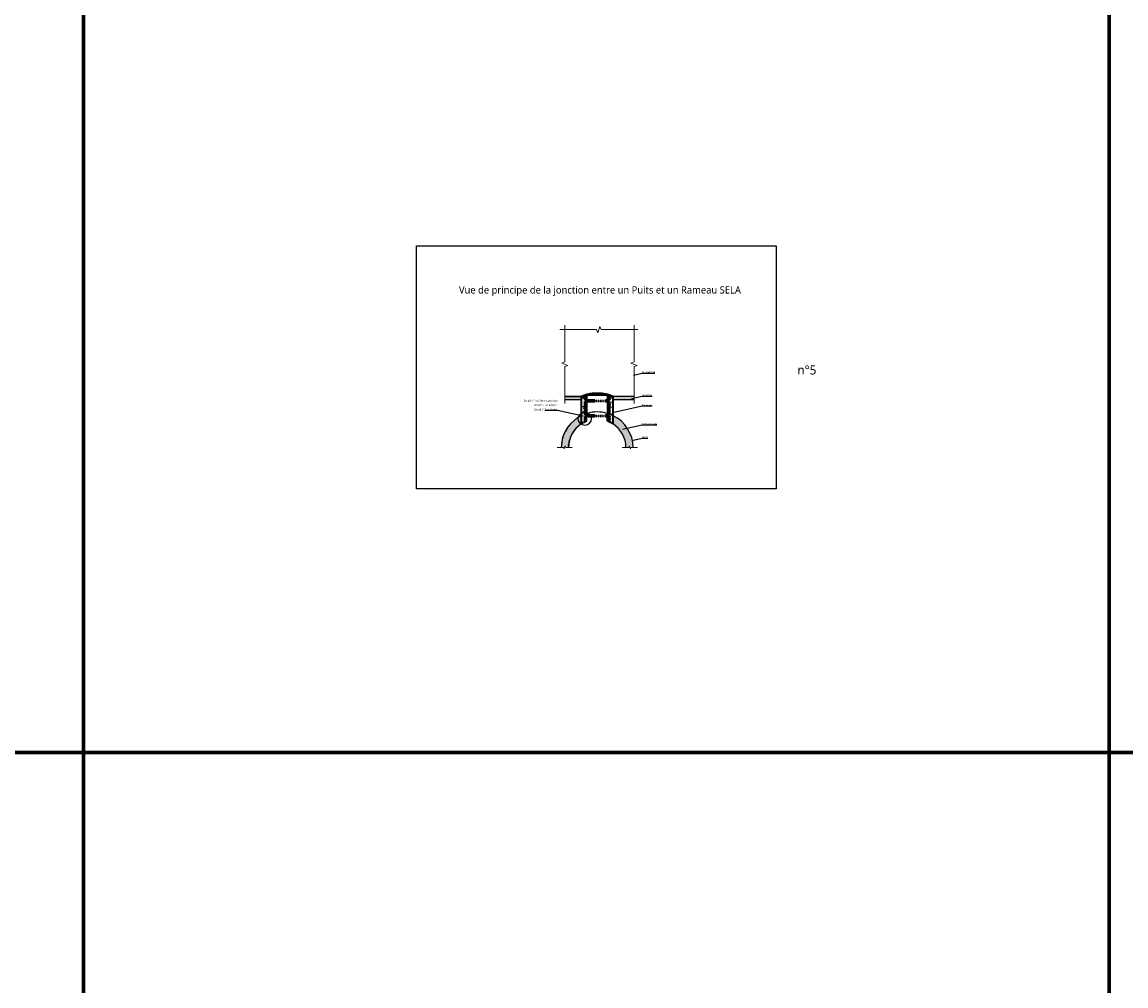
# Model space of a CAD drawing. Header units: millimetres. Extents: x -3314 to 21255525, y -15000 to 1735000.
# Tile 29 of 108: x 11544 to 12770, y 10123 to 11193. Entities that reach past the tile are written whole.
import ezdxf

# ---------------------------------------------------------------- set-up
doc = ezdxf.new("R2010")
doc.units = ezdxf.units.MM
for name, pattern in [('Caché 1_16_', [0.0023812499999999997, 0.0015875, -0.00079375]), ('CONTINU', [0]), ('EG tiret point', [0.005, 0.003, -0.001, 0, -0.001])]:
    doc.linetypes.add(name, pattern=pattern)
doc.layers.add('Dessin_AXE', color=8, linetype='Continuous', lineweight=5)
doc.layers.add('Dessin_HACHURES', color=253, linetype='Continuous', lineweight=9)
doc.layers.add('Dessin_TEXTES', color=7, linetype='CONTINU')
doc.layers.add('L1', color=7, linetype='Continuous')
doc.layers.add('GEN-_-FMULT', color=210, linetype='Continuous', plot=False)
doc.styles.add('Arial', font='segoeui.ttf')
doc.styles.add('txt-moyen', font='segoeui.ttf')
doc.dimstyles.new('1000F2', dxfattribs={"dimscale": 10, "dimtxt": 0.25, "dimasz": 0.3, "dimexe": 0.2, "dimexo": 0, "dimgap": 0.1, "dimtad": 1, "dimzin": 0, "dimdsep": 46, "dimtxsty": 'txt-moyen', "dimcen": 0.1, "dimclrd": 256, "dimclre": 256, "dimclrt": 256, "dimazin": 0, "dimtfac": 1, "dimtmove": 2, "dimatfit": 3, "dimfxl": 1, "dimtolj": 1, "dimtzin": 0, "dimlwd": -1, "dimlwe": -1, "dimarcsym": 0})

msp = doc.modelspace()

# ---------------------------------------------------------------- hatches: boundary and pattern name
at = {"layer": 'Dessin_HACHURES'}
h = msp.add_hatch(color=256, dxfattribs=at)
h.dxf.hatch_style = 1
h.paths.add_polyline_path([(12146.60426955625, 10777.35468795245), (12146.60426955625, 10774.15044430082), (12164.80615722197, 10774.15044430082), (12164.80615722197, 10777.35468795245)])
h.paths.add_polyline_path([(12200.35109374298, 10777.35468795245), (12200.35109374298, 10774.15044430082), (12223.54234523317, 10774.15044430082), (12223.54234523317, 10777.35468795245)])
at = {"layer": 'Dessin_HACHURES', "linetype": 'CONTINU'}
h = msp.add_hatch(dxfattribs=at)
h.set_pattern_fill('AR-CONC', color=256, scale=1.5)
h.set_pattern_definition([(50, (13495.65796439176, 13940.47590012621), (10.7589027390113, -0.9412820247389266), [1.125, -12.375]), (355, (13495.65796439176, 13940.47590012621), (-2.081270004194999, 11.28288200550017), [0.9, -9.899999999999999]), (100.45144446, (13496.55453960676, 13940.3974599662), (8.67763270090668, 10.34159986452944), [0.9561028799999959, -10.51713167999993]), (46.18420000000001, (13495.65796439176, 13943.47590012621), (16.00861996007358, -2.482789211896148), [1.687499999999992, -18.56249999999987]), (96.63563549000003, (13496.99201556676, 13943.26900052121), (14.01992918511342, 14.61177901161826), [1.43415513, -15.7757064]), (351.18416399, (13495.65796439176, 13943.47590012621), (14.01992917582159, 14.61177900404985), [1.35, -14.850000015]), (21, (13497.15796439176, 13942.72590012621), (8.953605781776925, -6.039283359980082), [1.125, -12.375]), (326, (13497.15796439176, 13942.72590012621), (3.649729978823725, 10.87725067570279), [0.9, -9.899999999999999]), (71.45144474, (13497.90409820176, 13942.2226265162), (12.60333565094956, 4.837967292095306), [0.9561028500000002, -10.51713168]), (37.5, (13495.65796439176, 13940.47590012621), (0.18239782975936, 4.993407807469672), [0, -9.78, 0, -10.05, 0, -9.9375]), (7.499999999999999, (13495.65796439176, 13940.47590012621), (3.946043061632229, 5.916175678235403), [0, -5.729999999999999, 0, -9.555, 0, -3.787499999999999]), (327.5, (13492.31296439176, 13940.47590012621), (8.007336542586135, -0.3383230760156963), [0, -3.75, 0, -11.7, 0, -15.525]), (317.5, (13490.81296439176, 13940.47590012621), (8.747792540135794, 1.501574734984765), [0, -4.875, 0, -7.769999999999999, 0, -11.025])])
h.paths.add_polyline_path([(12168.81190974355, 10772.00683861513), (12179.97862548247, 10772.00683861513), (12179.97862548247, 10773.60683861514), (12168.81190974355, 10773.60683861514), (12168.81190974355, 10777.35468795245), (12164.80615722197, 10777.35468795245), (12164.80615722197, 10747.01996994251, -0.0360421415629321), (12168.81190974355, 10749.29640658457), (12168.81190974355, 10755.32665707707), (12170.97862548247, 10755.32665707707), (12172.57862548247, 10755.32665707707), (12179.97862548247, 10755.32665707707), (12179.97862548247, 10756.92665707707), (12168.81190974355, 10756.92665707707)])
h.paths.add_polyline_path([(12196.34534122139, 10756.92665707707), (12191.73862548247, 10756.92665707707), (12191.73862548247, 10755.32665707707), (12196.34534122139, 10755.32665707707), (12196.34534122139, 10749.29640658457, -0.0025041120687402), (12196.63399358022, 10749.157066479, -0.0335350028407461), (12200.35109374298, 10747.01996994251), (12200.35109374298, 10777.35468795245), (12196.34534122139, 10777.35468795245), (12196.34534122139, 10773.60683861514), (12191.73862548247, 10773.60683861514), (12191.73862548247, 10772.00683861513), (12196.34534122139, 10772.00683861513)])
h = msp.add_hatch(dxfattribs=at)
h.set_pattern_fill('AR-CONC', color=256, scale=0.5)
h.set_pattern_definition([(50, (13485.51647982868, 14219.58289998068), (3.586300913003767, -0.3137606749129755), [0.375, -4.125]), (355, (13485.51647982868, 14219.58289998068), (-0.6937566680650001, 3.760960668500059), [0.3, -3.299999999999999]), (100.45144446, (13485.81533823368, 14219.55675326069), (2.892544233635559, 3.447199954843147), [0.3187009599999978, -3.505710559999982]), (46.18420000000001, (13485.51647982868, 14220.58289998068), (5.336206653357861, -0.8275964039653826), [0.5624999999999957, -6.187499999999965]), (96.63563549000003, (13485.96116355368, 14220.51393344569), (4.673309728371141, 4.870593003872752), [0.47805171, -5.258568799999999]), (351.18416399, (13485.51647982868, 14220.58289998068), (4.673309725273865, 4.87059300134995), [0.45, -4.950000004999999]), (21, (13486.01647982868, 14220.33289998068), (2.984535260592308, -2.013094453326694), [0.375, -4.125]), (326, (13486.01647982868, 14220.33289998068), (1.216576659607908, 3.625750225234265), [0.3, -3.299999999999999]), (71.45144474, (13486.26519109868, 14220.16514211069), (4.201111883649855, 1.612655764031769), [0.31870095, -3.505710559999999]), (37.5, (13485.51647982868, 14219.58289998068), (0.0607992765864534, 1.664469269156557), [0, -3.259999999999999, 0, -3.35, 0, -3.3125]), (7.499999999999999, (13485.51647982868, 14219.58289998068), (1.315347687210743, 1.972058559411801), [0, -1.909999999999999, 0, -3.185, 0, -1.262499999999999]), (327.5, (13484.40147982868, 14219.58289998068), (2.669112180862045, -0.1127743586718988), [0, -1.25, 0, -3.9, 0, -5.174999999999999]), (317.5, (13483.90147982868, 14219.58289998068), (2.915930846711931, 0.5005249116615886), [0, -1.625, 0, -2.589999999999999, 0, -3.674999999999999])])
edge = h.paths.add_edge_path()
edge.add_line((12222.57466304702, 10720.97209072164), (12220.05429511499, 10720.97209072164))
edge.add_line((12220.05429511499, 10720.97209072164), (12219.42929511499, 10719.25491733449))
edge.add_line((12219.42929511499, 10719.25491733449), (12218.17929511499, 10722.6892641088))
edge.add_line((12218.17929511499, 10722.68926410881), (12217.55429511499, 10720.97209072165))
edge.add_line((12217.55429511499, 10720.97209072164), (12214.57582005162, 10720.83280297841))
edge.add_arc((12182.57862548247, 10720.40908172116), 32.00000000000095, 0.7586921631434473, 56.55709538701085)
edge.add_line((12200.21400922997, 10747.11101498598), (12200.35109374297, 10756.24397214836))
edge.add_arc((12182.57862548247, 10720.40908172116), 40.00000000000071, 0.8064776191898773, 63.62068964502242, ccw=False)
edge = h.paths.add_edge_path()
edge.add_line((12142.58258791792, 10720.97209072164), (12145.10295584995, 10720.97209072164))
edge.add_line((12145.10295584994, 10720.97209072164), (12145.72795584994, 10719.25491733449))
edge.add_line((12145.72795584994, 10719.25491733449), (12146.97795584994, 10722.6892641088))
edge.add_line((12146.97795584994, 10722.68926410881), (12147.60295584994, 10720.97209072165))
edge.add_line((12147.60295584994, 10720.97209072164), (12150.58143091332, 10720.83280297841))
edge.add_arc((12182.57862548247, 10720.40908172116), 32.00000000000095, 123.4429046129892, 179.2413078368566, ccw=False)
edge.add_line((12164.94324173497, 10747.11101498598), (12164.80615722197, 10756.24397214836))
edge.add_arc((12182.57862548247, 10720.40908172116), 40.00000000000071, 116.3793103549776, 179.1935223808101)

# ---------------------------------------------------------------- linework, layer by layer
at = {"layer": 'Defpoints', "lineweight": 70}
for p, q in [((11611.80836877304, 12488.94345620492), (11611.80836877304, 4548.083707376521)), ((12751.43557765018, 12488.94345620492), (12751.43557765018, 4548.083707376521)), ((8721.250407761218, 10382.08573424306), (14273.13299637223, 10382.08573424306))]:
    msp.add_line(p, q, dxfattribs=at)
at = {"layer": 'Defpoints', "linetype": 'Continuous'}
msp.add_lwpolyline([(11981.62319888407, 10944.9384325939), (12381.62074753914, 10944.9384325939), (12381.62074753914, 10674.93842612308), (11981.62319888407, 10674.93842612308)], close=True, dxfattribs=at)
at = {"layer": 'Dessin_AXE', "color": 0, "linetype": 'CONTINU', "flags": 128}
for points in [[(12140.96358506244, 10851.79195379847), (12181.9326229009, 10851.79195379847), (12183.1826229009, 10848.35760702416), (12185.6826229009, 10855.22630057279), (12186.9326229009, 10851.79195379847), (12227.90166073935, 10851.79195379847)], [(12146.60426955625, 10769.88548502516), (12146.60426955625, 10810.85452286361), (12150.03861633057, 10812.10452286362), (12143.16992278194, 10814.60452286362), (12146.60426955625, 10815.85452286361), (12146.60426955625, 10856.82356070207)]]:
    msp.add_lwpolyline(points, dxfattribs=at)
at = {"layer": 'Dessin_AXE', "linetype": 'CONTINU', "flags": 128}
for points in [[(12154.65335060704, 10720.97209072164), (12147.60295584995, 10720.97209072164), (12146.97795584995, 10722.68926410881), (12145.72795584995, 10719.25491733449), (12145.10295584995, 10720.97209072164), (12137.97329406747, 10720.97209072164)], [(12210.5039003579, 10720.97209072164), (12217.55429511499, 10720.97209072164), (12218.17929511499, 10722.68926410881), (12219.42929511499, 10719.25491733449), (12220.05429511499, 10720.97209072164), (12227.18395689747, 10720.97209072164)]]:
    msp.add_lwpolyline(points, dxfattribs=at)
at = {"layer": 'Dessin_TEXTES', "linetype": 'CONTINU', "extrusion": (0, 0, -1)}
msp.add_ellipse((12168.81190974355, 10752.64692825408), major_axis=(7.600000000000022, 0), ratio=0.9034247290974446, dxfattribs=at)
at = {"layer": 'L1'}
for p, q in [((12175.2805076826, 10781.15483099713), (12176.40723943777, 10781.32780780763)), ((12176.40723943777, 10781.32780780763), (12177.55474602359, 10781.47540734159)), ((12177.55474602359, 10781.47540734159), (12178.71961833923, 10781.5950734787)), ((12178.71961833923, 10781.5950734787), (12179.89813463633, 10781.68465357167)), ((12179.89813463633, 10781.68465357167), (12181.0862961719, 10781.74248512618)), ((12181.0862961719, 10781.74248512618), (12182.27989044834, 10781.76747019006)), ((12182.27989044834, 10781.76747019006), (12183.47457768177, 10781.75912819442)), ((12183.47457768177, 10781.75912819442), (12184.66599187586, 10781.71762003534)), ((12184.66599187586, 10781.71762003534), (12185.84984497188, 10781.64373994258)), ((12185.84984497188, 10781.64373994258), (12187.02202191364, 10781.53887631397)), ((12187.02202191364, 10781.53887631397), (12188.24963287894, 10781.39536440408)), ((12188.24963287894, 10781.39536440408), (12188.87787244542, 10781.30956314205)), ((12188.87787244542, 10781.30956314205), (12189.97424318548, 10781.13858051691)), ((12164.80615722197, 10777.35468795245), (12146.60426955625, 10777.35468795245)), ((12146.60426955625, 10777.35468795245), (12164.80615722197, 10777.35468795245)), ((12146.60426955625, 10774.15044430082), (12164.80615722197, 10774.15044430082)), ((12164.80615722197, 10777.35468795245), (12164.90060281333, 10777.44081755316)), ((12164.80615722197, 10774.15044430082), (12164.80615722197, 10777.35468795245)), ((12164.90060281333, 10777.44081755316), (12165.12674967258, 10777.61359458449)), ((12165.12674967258, 10777.61359458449), (12165.53115918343, 10777.89418341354)), ((12165.53115918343, 10777.89418341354), (12166.07872182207, 10778.25249431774)), ((12166.07872182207, 10778.25249431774), (12166.52238288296, 10778.52494158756)), ((12166.52238288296, 10778.52494158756), (12166.90869144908, 10778.73669828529)), ((12166.90869144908, 10778.73669828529), (12167.43513732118, 10778.99515366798)), ((12172.68258877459, 10778.94987150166), (12167.34039838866, 10778.94987150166)), ((12172.68258877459, 10778.94987150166), (12167.34039838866, 10778.94987150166)), ((12167.43513732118, 10778.99515366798), (12168.05338466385, 10779.26742741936)), ((12168.05338466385, 10779.26742741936), (12168.73052254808, 10779.53565067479)), ((12168.73052254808, 10779.53565067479), (12169.45771829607, 10779.79438347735)), ((12169.45771829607, 10779.79438347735), (12170.23997011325, 10780.04262755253)), ((12170.23997011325, 10780.04262755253), (12171.09505272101, 10780.28105432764)), ((12171.09505272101, 10780.28105432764), (12172.05435405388, 10780.51340831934)), ((12193.74812047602, 10778.61244266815), (12171.40913015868, 10778.61244266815)), ((12172.05435405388, 10780.51340831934), (12173.30504894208, 10780.78622777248)), ((12173.30504894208, 10780.78622777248), (12174.18872419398, 10780.96137612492)), ((12174.18872419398, 10780.96137612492), (12175.2805076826, 10781.15483099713)), ((12189.97424318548, 10781.13858051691), (12191.04768549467, 10780.9464512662)), ((12191.04768549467, 10780.9464512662), (12192.14043121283, 10780.72637362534)), ((12192.14043121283, 10780.72637362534), (12193.27563946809, 10780.47277149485)), ((12197.81685265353, 10778.94987150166), (12192.47466219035, 10778.94987150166)), ((12197.81685265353, 10778.94987150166), (12192.47466219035, 10778.94987150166)), ((12193.27563946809, 10780.47277149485), (12194.07605245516, 10780.27745250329)), ((12194.07605245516, 10780.27745250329), (12194.95622214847, 10780.0309724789)), ((12194.95622214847, 10780.0309724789), (12195.79786494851, 10779.76056559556)), ((12195.79786494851, 10779.76056559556), (12196.48881006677, 10779.51211038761)), ((12196.48881006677, 10779.51211038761), (12197.16531723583, 10779.24138565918)), ((12197.16531723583, 10779.24138565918), (12197.76938992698, 10778.97255719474)), ((12197.76938992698, 10778.97255719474), (12198.27133328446, 10778.72451923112)), ((12198.27133328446, 10778.72451923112), (12198.72343922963, 10778.47352756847)), ((12198.72343922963, 10778.47352756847), (12199.07852914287, 10778.25249431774)), ((12199.07852914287, 10778.25249431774), (12199.70713561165, 10777.83963841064)), ((12199.70713561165, 10777.83963841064), (12200.13437776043, 10777.53705151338)), ((12200.13437776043, 10777.53705151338), (12200.33147698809, 10777.37422361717)), ((12200.33147698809, 10777.37422361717), (12200.35109374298, 10777.35468795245)), ((12223.54234523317, 10777.35468795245), (12200.35109374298, 10777.35468795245)), ((12200.35109374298, 10777.35468795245), (12200.35109374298, 10774.15044430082)), ((12200.35109374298, 10774.15044430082), (12223.54234523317, 10774.15044430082)), ((12164.80615722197, 10747.01996994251), (12164.80615722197, 10756.24397214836)), ((12172.57862548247, 10755.32665707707), (12170.97862548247, 10755.32665707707)), ((12193.74936952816, 10750.39598682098), (12193.74936952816, 10755.25003356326)), ((12200.35109374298, 10756.24397214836), (12200.35109374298, 10747.01996994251))]:
    msp.add_line(p, q, dxfattribs=at)
at = {"layer": 'L1', "lineweight": 35}
for p, q in [((12168.81190974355, 10777.35468795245), (12164.80615722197, 10777.35468795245)), ((12164.80615722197, 10777.35468795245), (12164.80615722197, 10747.01996994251)), ((12168.81190974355, 10773.60683861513), (12168.81190974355, 10777.35468795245)), ((12179.97862548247, 10773.60683861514), (12168.81190974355, 10773.60683861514)), ((12168.81190974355, 10756.92665707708), (12168.81190974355, 10772.00683861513)), ((12168.81190974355, 10772.00683861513), (12179.97862548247, 10772.00683861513)), ((12179.97862548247, 10772.00683861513), (12179.97862548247, 10773.60683861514)), ((12196.34534122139, 10773.60683861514), (12191.73862548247, 10773.60683861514)), ((12191.73862548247, 10773.60683861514), (12191.73862548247, 10772.00683861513)), ((12191.73862548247, 10772.00683861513), (12196.34534122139, 10772.00683861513)), ((12196.34534122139, 10777.35468795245), (12196.34534122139, 10773.60683861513)), ((12200.35109374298, 10777.35468795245), (12196.34534122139, 10777.35468795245)), ((12196.34534122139, 10772.00683861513), (12196.34534122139, 10756.92665707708)), ((12200.35109374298, 10747.01996994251), (12200.35109374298, 10777.35468795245)), ((12179.97862548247, 10756.92665707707), (12168.81190974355, 10756.92665707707)), ((12179.97862548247, 10755.32665707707), (12179.97862548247, 10756.92665707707)), ((12196.34534122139, 10756.92665707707), (12191.73862548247, 10756.92665707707)), ((12191.73862548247, 10756.92665707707), (12191.73862548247, 10755.32665707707)), ((12168.81190974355, 10749.29640658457), (12168.81190974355, 10755.32665707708)), ((12168.81190974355, 10755.32665707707), (12170.97862548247, 10755.32665707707)), ((12172.57862548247, 10755.32665707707), (12179.97862548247, 10755.32665707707)), ((12191.73862548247, 10755.32665707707), (12196.34534122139, 10755.32665707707)), ((12196.34534122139, 10755.32665707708), (12196.34534122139, 10749.29640658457))]:
    msp.add_line(p, q, dxfattribs=at)
at = {"layer": 'L1', "linetype": 'EG tiret point'}
for p, q in [((12179.97862548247, 10773.60683861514), (12191.73862548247, 10773.60683861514)), ((12179.97862548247, 10772.00683861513), (12191.73862548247, 10772.00683861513)), ((12179.97862548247, 10756.92665707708), (12191.73862548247, 10756.92665707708)), ((12179.97862548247, 10755.32665707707), (12191.73862548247, 10755.32665707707))]:
    msp.add_line(p, q, dxfattribs=at)
at = {"layer": 'L1', "lineweight": 13}
msp.add_line((12164.81792723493, 10747.0278269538), (12164.79042767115, 10747.00945800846), dxfattribs=at)
at = {"layer": 'L1'}
msp.add_lwpolyline([(12168.81190974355, 10749.29640882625), (12168.81190974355, 10755.32665707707), (12170.97862548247, 10755.32665707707), (12172.57862548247, 10755.32665707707), (12179.97862548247, 10755.32665707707), (12179.97862548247, 10756.92665707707), (12168.81190974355, 10756.92665707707), (12168.81190974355, 10772.00683861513), (12179.97862548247, 10772.00683861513), (12179.97862548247, 10773.60683861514), (12168.81190974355, 10773.60683861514), (12168.81190974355, 10777.35468795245), (12164.80615722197, 10777.35468795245), (12164.80615722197, 10747.01996994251, -0.0359343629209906), (12168.79947338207, 10749.29047655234)], format="xyb", dxfattribs=at)
for points in [[(12171.64174328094, 10778.68243846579), (12171.09170957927, 10778.51007807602), (12170.57561014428, 10778.32047964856), (12170.15887942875, 10778.13830387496), (12170.00930347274, 10778.06334017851), (12170.00930347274, 10773.60683861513), (12171.40942119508, 10773.60683861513), (12171.40970694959, 10778.61244266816)], [(12170.21241139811, 10772.00683861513), (12170.00930347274, 10772.00683861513), (12170.00930347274, 10756.92665707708), (12171.40831466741, 10756.92665707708), (12171.40788143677, 10772.00683861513), (12170.32614995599, 10772.00683861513)], [(12192.47466219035, 10778.94987150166), (12192.47466219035, 10778.94917042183), (12192.53196633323, 10778.93640745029)], [(12193.51550492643, 10778.68241188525), (12193.51550492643, 10778.68241188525)], [(12194.9448450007, 10772.00683861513), (12193.74793539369, 10772.00683861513), (12193.75760163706, 10756.92665707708), (12195.1479474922, 10756.92665707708), (12195.1479474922, 10772.00683861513), (12194.97655026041, 10772.00683861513)], [(12195.1479474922, 10778.06334017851), (12195.1479474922, 10773.60683861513), (12196.34534122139, 10773.60683861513), (12196.34534122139, 10777.35468795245), (12196.241779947, 10777.43370663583), (12195.95663738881, 10777.61359458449), (12195.5200533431, 10777.86249016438), (12195.18289648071, 10778.0446536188)], [(12196.241779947, 10772.00683861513), (12195.1479474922, 10772.00683861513), (12195.1479474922, 10756.92665707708), (12196.34534122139, 10756.92665707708), (12196.34534122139, 10772.00683861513)], [(12170.57561014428, 10755.32665707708), (12170.00930347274, 10755.32665707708), (12170.00930347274, 10749.83716599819), (12170.71152921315, 10750.12729206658), (12170.97862548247, 10750.2323863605), (12170.97862548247, 10755.32665707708), (12170.59245865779, 10755.32665707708)], [(12194.24636013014, 10755.32665707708), (12193.74904232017, 10755.32665707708), (12193.74936952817, 10750.39598682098), (12194.56480113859, 10750.07927309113), (12195.1479474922, 10749.83716599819), (12195.1479474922, 10755.32665707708), (12194.32576156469, 10755.32665707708)], [(12196.241779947, 10755.32665707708), (12195.1479474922, 10755.32665707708), (12195.1479474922, 10749.83716599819), (12195.82845129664, 10749.53711145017), (12196.34534122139, 10749.29640658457), (12196.33631420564, 10755.32665707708), (12196.24197439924, 10755.32665707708)]]:
    msp.add_lwpolyline(points, close=True, dxfattribs=at)
msp.add_lwpolyline([(12200.35109374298, 10777.35468795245), (12196.34534122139, 10777.35468795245), (12196.34534122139, 10773.60683861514), (12191.73862548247, 10773.60683861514), (12191.73862548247, 10772.00683861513), (12196.34534122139, 10772.00683861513), (12196.34534122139, 10756.92665707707), (12191.73862548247, 10756.92665707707), (12191.73862548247, 10755.32665707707), (12196.34534122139, 10755.32665707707), (12196.34534122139, 10749.29640658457, -0.0025041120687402), (12196.63399358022, 10749.157066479, -0.0335350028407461), (12200.35109374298, 10747.01996994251), (12200.35109374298, 10777.35468795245)], format="xyb", close=True, dxfattribs=at)
for points in [[(12193.74754352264, 10778.61261628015), (12193.51550492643, 10778.68243940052)], [(12193.51550492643, 10778.68241188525), (12193.74754353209, 10778.61244266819)], [(12194.32576156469, 10778.41854264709), (12193.74754352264, 10778.61261628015)], [(12193.74754353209, 10778.61244266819), (12193.74936952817, 10773.60683861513)], [(12193.74936952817, 10773.60683861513), (12195.1479474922, 10773.60683861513)], [(12194.78195613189, 10778.23747915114), (12194.32576156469, 10778.41854264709)], [(12195.1479474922, 10778.06334017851), (12194.78195613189, 10778.23747915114)], [(12195.1479474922, 10773.60683861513), (12195.1479474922, 10778.06334017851)]]:
    msp.add_lwpolyline(points, dxfattribs=at)
for radius, start, end in [(39.99999999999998, 90, 106.2165573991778), (40.00000000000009, 73.78344260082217, 106.2165573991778), (40, 73.78344260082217, 90), (40.0000000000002, 116.3793103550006, 173.6268518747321), (31.99999999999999, 123.7375559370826, 178.9918842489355), (32.00000000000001, 129.8377576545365, 131.449210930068), (32.00000000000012, 126.652247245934, 128.2633016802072), (32.00000000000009, 123.4429046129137, 123.6307562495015), (32.00000000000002, 120.4415510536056, 122.4104102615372), (31.99999999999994, 117.4234342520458, 119.2814452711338), (32.00000000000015, 117.6189770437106, 118.3444792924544), (32.00000000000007, 113.631541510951, 116.2367236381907), (31.99999999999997, 115.2804855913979, 116.0547785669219), (32.00000000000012, 114.4429327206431, 115.2761920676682), (31.99999999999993, 111.2606123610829, 113.6146384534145), (32.00000000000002, 112.1240169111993, 112.864907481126), (32.00000000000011, 111.2668746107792, 112.1160316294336), (31.99999999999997, 66.38536183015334, 69.56859421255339), (32.00000000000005, 67.88396799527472, 68.73312538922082), (32.00000000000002, 67.13509251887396, 67.87598341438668), (31.99999999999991, 63.76327636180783, 66.36845824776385), (32.00000000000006, 64.7238086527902, 65.5570672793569), (32.00000000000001, 63.94522143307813, 64.71951440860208), (32.00000000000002, 60.71855472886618, 62.57656574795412), (31.99999999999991, 61.65552070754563, 62.38102295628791), (31.99999999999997, 57.58958973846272, 59.55844894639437), (32.00000000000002, 56.1927661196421, 56.55709538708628), (39.99999999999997, 0.8064776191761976, 63.62068964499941), (32, 1.008115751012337, 56.26244406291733), (32.00000000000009, 51.73669831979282, 53.34775275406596), (32.00000000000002, 48.55078906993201, 50.16224234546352), (32.00000000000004, 155.3218332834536, 156.937317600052), (32.00000000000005, 152.1363245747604, 153.7512055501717), (32.00000000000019, 148.9508156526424, 150.5651262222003), (32.00000000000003, 145.765306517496, 147.3790770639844), (32.00000000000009, 142.5797971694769, 144.1930557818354), (31.99999999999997, 139.3942876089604, 141.0070603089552), (32.00000000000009, 136.2087778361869, 137.8210887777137), (32, 133.0232678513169, 134.6351394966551), (32, 45.36486050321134, 46.97673214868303), (31.99999999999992, 42.17891122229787, 43.79122216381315), (31.9999999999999, 38.99293969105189, 40.60571239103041), (31.99999999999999, 35.80694421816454, 37.42020283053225), (31.99999999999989, 32.62092293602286, 34.23469348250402), (31.9999999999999, 29.43487377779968, 31.04918434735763), (31.9999999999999, 26.24879444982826, 27.86367542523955), (32.00000000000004, 23.06268239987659, 24.6781667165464), (31.99999999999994, 177.6203882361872, 179.2413078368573), (32.00000000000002, 174.4348810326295, 176.0548636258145), (32.00000000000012, 171.2493736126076, 172.8684814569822), (32.00000000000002, 168.063865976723, 169.6821554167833), (32.00000000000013, 164.8783581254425, 166.4958803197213), (32, 161.6928500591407, 163.3096515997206), (31.99999999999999, 158.507341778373, 160.1234652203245), (32, 19.87653477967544, 21.49265822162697), (32.00000000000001, 16.69034840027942, 18.30714994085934), (32.00000000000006, 13.50411968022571, 15.12164187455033), (31.99999999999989, 10.31784458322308, 11.93613402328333), (31.99999999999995, 7.131518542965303, 8.75062638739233), (32.00000000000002, 3.945136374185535, 5.565118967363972), (31.99999999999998, 0.7586921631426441, 2.379611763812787)]:
    msp.add_arc((12182.57862548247, 10720.40908172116), radius, start, end, dxfattribs=at)
at = {"layer": 'L1', "lineweight": 35}
for radius, start, end in [(31.99999999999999, 115.4808795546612, 123.7375559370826), (32.00000000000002, 56.26244406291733, 64.51912044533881)]:
    msp.add_arc((12182.57862548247, 10720.40908172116), radius, start, end, dxfattribs=at)
at = {"layer": 'L1', "linetype": 'CONTINU'}
msp.add_arc((12182.57862548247, 10720.40908172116), 40.00000000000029, 144.3467113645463, 179.1935223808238, dxfattribs=at)
at = {"layer": 'L1'}
for points, knots in [([(12171.54247940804, 10780.39287131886), (12172.21973605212, 10780.55559199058), (12173.61728751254, 10780.86599571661), (12175.82609584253, 10781.26038453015), (12178.12478660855, 10781.55837723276), (12180.48617987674, 10781.73936934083), (12182.87810750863, 10781.78986849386), (12185.26561573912, 10781.70597738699), (12187.61418438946, 10781.49413983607), (12189.79778158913, 10781.18341209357), (12191.80408134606, 10780.80847933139), (12193.02217340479, 10780.53525157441), (12193.61477155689, 10780.39287131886)], [0, 0, 0, 0, 0.1025641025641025, 0.2051282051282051, 0.3076923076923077, 0.4102564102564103, 0.5128205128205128, 0.6153846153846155, 0.717948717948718, 0.8205128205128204, 0.9102564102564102, 1, 1, 1, 1]), ([(12177.47657041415, 10781.46627847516), (12177.63743287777, 10781.48520028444), (12177.82819674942, 10781.50614748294), (12178.0193456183, 10781.52698991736), (12178.04870512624, 10781.53018431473)], [0.5571677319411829, 0.5571677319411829, 0.5571677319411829, 0.5571677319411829, 0.6000000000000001, 0.6077696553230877, 0.6077696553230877, 0.6077696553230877, 0.6077696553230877]), ([(12179.78937865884, 10781.6777180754), (12179.94392624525, 10781.68776162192), (12180.13882234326, 10781.70023142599), (12180.33432292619, 10781.70926956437), (12180.37464542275, 10781.71100220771)], [0.7598061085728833, 0.7598061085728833, 0.7598061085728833, 0.7598061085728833, 0.8, 0.8104367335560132, 0.8104367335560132, 0.8104367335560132, 0.8104367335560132]), ([(12184.78270796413, 10781.71177560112), (12184.82298751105, 10781.7097055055), (12185.01831820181, 10781.69937881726), (12185.21342517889, 10781.68785584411), (12185.36808755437, 10781.67792564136)], [0.1895636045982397, 0.1895636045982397, 0.1895636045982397, 0.1895636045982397, 0.2, 0.240194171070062, 0.240194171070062, 0.240194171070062, 0.240194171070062]), ([(12187.10848068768, 10781.52990320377), (12187.13786950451, 10781.52682533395), (12187.32920482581, 10781.50662100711), (12187.51950617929, 10781.48495352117), (12187.67998279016, 10781.46573257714)], [0.3922304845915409, 0.3922304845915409, 0.3922304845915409, 0.3922304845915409, 0.4, 0.4428323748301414, 0.4428323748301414, 0.4428323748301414, 0.4428323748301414]), ([(12164.80615722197, 10777.35468795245), (12164.84261081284, 10777.39468547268), (12164.98765853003, 10777.51689000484), (12165.45226234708, 10777.84652601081), (12165.94397921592, 10778.16824158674), (12166.26600719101, 10778.37143553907)], [0, 0, 0, 0, 0.3076923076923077, 0.6153846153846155, 1, 1, 1, 1]), ([(12164.80615722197, 10777.35468795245), (12164.84258392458, 10777.39470697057), (12164.98767975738, 10777.51686955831), (12165.45221789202, 10777.84656586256), (12165.94407898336, 10778.168138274), (12166.26600719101, 10778.37143553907)], [0, 0, 0, 0, 0.3076923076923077, 0.6153846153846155, 1, 1, 1, 1]), ([(12166.5203386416, 10778.52457907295), (12166.57000374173, 10778.55321580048), (12166.64407141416, 10778.59499333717), (12166.72175186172, 10778.63735588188), (12166.74593272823, 10778.6504146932)], [0.080683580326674, 0.080683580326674, 0.080683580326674, 0.080683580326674, 0.125, 0.1446341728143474, 0.1446341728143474, 0.1446341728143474, 0.1446341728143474]), ([(12166.98646928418, 10778.77673785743), (12167.04362180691, 10778.80589846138), (12167.12698514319, 10778.84756552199), (12167.21303406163, 10778.88962124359), (12167.23869044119, 10778.90207473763)], [0.2071713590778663, 0.2071713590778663, 0.2071713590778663, 0.2071713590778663, 0.25, 0.2679546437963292, 0.2679546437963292, 0.2679546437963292, 0.2679546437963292]), ([(12168.16532819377, 10779.31397642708), (12168.22991726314, 10779.34048093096), (12168.34050558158, 10779.38530350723), (12168.45472296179, 10779.42992052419), (12168.50186653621, 10779.4480859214)], [0.4627387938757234, 0.4627387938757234, 0.4627387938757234, 0.4627387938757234, 0.5, 0.5256677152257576, 0.5256677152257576, 0.5256677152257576, 0.5256677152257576]), ([(12170.00930347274, 10778.06334017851), (12169.74019944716, 10777.92065320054), (12169.28520488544, 10777.66933009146), (12168.93843582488, 10777.45454014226), (12168.83474965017, 10777.37544626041), (12168.81190974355, 10777.35468795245)], [0, 0, 0, 0, 0.4, 0.8, 1, 1, 1, 1]), ([(12169.63471411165, 10779.85329278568), (12169.70036247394, 10779.87479597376), (12170.03020018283, 10779.98123316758), (12170.65160284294, 10780.16706856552), (12171.23984765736, 10780.32013938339), (12171.54247940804, 10780.39287131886)], [0.7185597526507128, 0.7185597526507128, 0.7185597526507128, 0.7185597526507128, 0.75, 0.875, 1, 1, 1, 1]), ([(12169.80923235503, 10779.90969710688), (12169.93754316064, 10779.95062084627), (12170.15771168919, 10780.01821505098), (12170.38124310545, 10780.08531565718), (12170.4729404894, 10780.11202377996)], [0.6420600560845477, 0.6420600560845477, 0.6420600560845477, 0.6420600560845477, 0.7272727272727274, 0.7851059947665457, 0.7851059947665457, 0.7851059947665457, 0.7851059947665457]), ([(12172.07279044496, 10778.80183562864), (12172.04556463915, 10778.79471972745), (12171.79826524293, 10778.72941765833), (12171.35924387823, 10778.60197441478), (12170.90768748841, 10778.44887247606), (12170.58881077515, 10778.32727315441), (12170.37154053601, 10778.23719956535), (12170.17684398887, 10778.14882424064), (12170.06250212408, 10778.09158550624), (12170.00930347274, 10778.06334017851)], [0.1754392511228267, 0.1754392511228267, 0.1754392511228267, 0.1754392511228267, 0.2, 0.4, 0.6, 0.7, 0.8, 0.9, 1, 1, 1, 1]), ([(12170.63383052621, 10780.15658061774), (12170.70719734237, 10780.17714134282), (12170.8082788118, 10780.20530996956), (12170.91188469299, 10780.23250059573), (12170.94018919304, 10780.23983766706)], [0.8181818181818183, 0.8181818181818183, 0.8181818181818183, 0.8181818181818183, 0.8636363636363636, 0.8806054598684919, 0.8806054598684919, 0.8806054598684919, 0.8806054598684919]), ([(12173.52695161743, 10779.12016817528), (12173.42915301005, 10779.10257123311), (12173.23604983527, 10779.06649192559), (12173.01274091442, 10779.02134154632), (12172.885977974, 10778.99444335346), (12172.85138017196, 10778.98700186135)], [0, 0, 0, 0, 0.3333333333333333, 0.6666666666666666, 0.7928165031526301, 0.7928165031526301, 0.7928165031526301, 0.7928165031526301]), ([(12175.23243299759, 10781.14682955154), (12175.39701678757, 10781.17426477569), (12175.58102794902, 10781.20416993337), (12175.76612420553, 10781.23270509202), (12175.78495193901, 10781.23559209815)], [0.3545505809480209, 0.3545505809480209, 0.3545505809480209, 0.3545505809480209, 0.4, 0.4051432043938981, 0.4051432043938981, 0.4051432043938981, 0.4051432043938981]), ([(12189.37233085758, 10781.23565879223), (12189.3911479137, 10781.23274538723), (12189.57610457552, 10781.20395758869), (12189.76113912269, 10781.17479872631), (12189.92682791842, 10781.14801965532)], [0.5948568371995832, 0.5948568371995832, 0.5948568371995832, 0.5948568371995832, 0.6000000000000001, 0.6454494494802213, 0.6454494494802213, 0.6454494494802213, 0.6454494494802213]), ([(12192.30588497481, 10778.98699881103), (12192.27128250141, 10778.9944413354), (12192.14451490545, 10779.02134056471), (12191.92120112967, 10779.06649192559), (12191.72809795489, 10779.10257123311), (12191.63029934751, 10779.12016817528)], [0.2071662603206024, 0.2071662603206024, 0.2071662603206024, 0.2071662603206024, 0.3333333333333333, 0.6666666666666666, 1, 1, 1, 1]), ([(12193.0792830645, 10778.80321506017), (12192.99732490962, 10778.82463650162), (12192.88733480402, 10778.8529036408), (12192.77233197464, 10778.88019558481), (12192.74386228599, 10778.88688103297)], [0.8261217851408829, 0.8261217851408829, 0.8261217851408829, 0.8261217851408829, 0.9, 0.9241205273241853, 0.9241205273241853, 0.9241205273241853, 0.9241205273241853]), ([(12195.1479474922, 10778.06334017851), (12195.0415565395, 10778.11982738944), (12194.79700501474, 10778.23624957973), (12194.41607119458, 10778.38792517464), (12194.06895554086, 10778.51011271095), (12193.78819574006, 10778.60152462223), (12193.48780112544, 10778.69199846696), (12193.24886755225, 10778.75846618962), (12193.11170175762, 10778.79473166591), (12193.08447809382, 10778.80185635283)], [0, 0, 0, 0, 0.2, 0.4, 0.5, 0.6, 0.7, 0.8, 0.8245601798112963, 0.8245601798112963, 0.8245601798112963, 0.8245601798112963]), ([(12193.61477155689, 10780.39287131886), (12193.91740385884, 10780.32013926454), (12194.50565134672, 10780.16706771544), (12195.12706057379, 10779.98123020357), (12195.45690292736, 10779.87479130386), (12195.52255496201, 10779.85328685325)], [0, 0, 0, 0, 0.125, 0.25, 0.281441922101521, 0.281441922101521, 0.281441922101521, 0.281441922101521]), ([(12196.34534122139, 10777.35468795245), (12196.29966140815, 10777.39620456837), (12196.11431344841, 10777.52445290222), (12195.65497590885, 10777.79085295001), (12195.28249950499, 10777.99199668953), (12195.1479474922, 10778.06334017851)], [0, 0, 0, 0, 0.4, 0.8, 1, 1, 1, 1]), ([(12196.65600830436, 10779.44821162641), (12196.70284934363, 10779.42998183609), (12196.81673662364, 10779.38522528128), (12196.92675887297, 10779.34054824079), (12196.99069709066, 10779.31412360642)], [0.4743330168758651, 0.4743330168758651, 0.4743330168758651, 0.4743330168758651, 0.5, 0.537261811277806, 0.537261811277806, 0.537261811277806, 0.537261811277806]), ([(12197.91839048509, 10778.90205712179), (12197.94412823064, 10778.88961085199), (12198.03003180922, 10778.84763662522), (12198.11527157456, 10778.80560776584), (12198.17370146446, 10778.77622262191)], [0.7320430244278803, 0.7320430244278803, 0.7320430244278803, 0.7320430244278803, 0.75, 0.7928280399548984, 0.7928280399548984, 0.7928280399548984, 0.7928280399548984]), ([(12198.41138899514, 10778.65041841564), (12198.43554003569, 10778.63735719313), (12198.51374602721, 10778.59486986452), (12198.58449602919, 10778.55375855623), (12198.63211143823, 10778.52552672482)], [0.8553652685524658, 0.8553652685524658, 0.8553652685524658, 0.8553652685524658, 0.875, 0.9193147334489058, 0.9193147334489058, 0.9193147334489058, 0.9193147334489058]), ([(12198.89124377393, 10778.37143553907), (12199.148866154, 10778.20888037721), (12199.6015525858, 10777.91504912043), (12200.12192192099, 10777.55416511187), (12200.30552675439, 10777.40468485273), (12200.35109374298, 10777.35468795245)], [0, 0, 0, 0, 0.3076923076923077, 0.6153846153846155, 1, 1, 1, 1]), ([(12198.89124377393, 10778.37143553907), (12199.14878634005, 10778.20879772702), (12199.60159601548, 10777.9150877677), (12200.12189691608, 10777.55414059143), (12200.30556036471, 10777.4047117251), (12200.35109374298, 10777.35468795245)], [0, 0, 0, 0, 0.3076923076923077, 0.6153846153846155, 1, 1, 1, 1]), ([(12168.81190974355, 10749.29640658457), (12168.85749043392, 10749.31819111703), (12169.04230037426, 10749.40613820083), (12169.50126342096, 10749.61697693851), (12169.8743875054, 10749.7794385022), (12170.00930347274, 10749.83716599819)], [0, 0, 0, 0, 0.4, 0.8, 1, 1, 1, 1]), ([(12170.00930347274, 10749.83716599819), (12170.10300470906, 10749.87730924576), (12170.31471998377, 10749.96649541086), (12170.6504079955, 10750.10362549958), (12170.88493053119, 10750.19606343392), (12170.97735514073, 10750.23199088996)], [0, 0, 0, 0, 0.2857142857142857, 0.5714285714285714, 0.7451263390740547, 0.7451263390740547, 0.7451263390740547, 0.7451263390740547]), ([(12193.74936952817, 10750.39598682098), (12193.91886996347, 10750.33270121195), (12194.2390338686, 10750.21038012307), (12194.72752155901, 10750.01470766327), (12195.00739546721, 10749.8973809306), (12195.1479474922, 10749.83716599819)], [0, 0, 0, 0, 0.2857142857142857, 0.5714285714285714, 1, 1, 1, 1]), ([(12195.1479474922, 10749.83716599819), (12195.41777229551, 10749.72171392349), (12195.87305574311, 10749.51891079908), (12196.21913782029, 10749.35641014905), (12196.3225508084, 10749.30729888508), (12196.34534122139, 10749.29640658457)], [0, 0, 0, 0, 0.4, 0.8, 1, 1, 1, 1])]:
    msp.add_open_spline(points, degree=3, knots=knots, dxfattribs=at)
for points in [[(12175.78558495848, 10781.23576172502), (12175.97068948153, 10781.26441840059), (12176.15687597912, 10781.29164835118), (12176.34394897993, 10781.31775412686)], [(12176.3442565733, 10781.31886081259), (12176.53113714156, 10781.34552062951), (12176.71902297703, 10781.37068042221), (12176.90768340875, 10781.39478960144)], [(12176.90805302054, 10781.39580428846), (12177.09657959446, 10781.42036334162), (12177.28603484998, 10781.44334468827), (12177.47611461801, 10781.46551078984)], [(12178.04940494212, 10781.52996966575), (12178.24083280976, 10781.55001501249), (12178.43265397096, 10781.57002093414), (12178.62498827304, 10781.5890519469)], [(12178.62613361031, 10781.58658893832), (12178.81880034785, 10781.60424186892), (12179.01182093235, 10781.62180566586), (12179.20534331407, 10781.6380371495)], [(12179.20628461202, 10781.63591043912), (12179.40003455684, 10781.65109881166), (12179.59409906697, 10781.66613723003), (12179.78868524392, 10781.67915009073)], [(12180.37493655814, 10781.71179583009), (12180.5703852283, 10781.72183878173), (12180.76633980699, 10781.72858854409), (12180.96257030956, 10781.73361581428)], [(12180.96247066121, 10781.73796836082), (12181.15852768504, 10781.74536248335), (12181.3549272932, 10781.74970504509), (12181.55147212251, 10781.75286634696)], [(12181.55147452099, 10781.75614956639), (12181.74797336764, 10781.76086923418), (12181.94465946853, 10781.76308661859), (12182.1413917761, 10781.76478548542)], [(12182.1414387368, 10781.7662650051), (12182.28714103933, 10781.767760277), (12182.43288151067, 10781.76851154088), (12182.57862548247, 10781.76851383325)], [(12182.57862548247, 10781.76851383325), (12182.72437098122, 10781.76851154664), (12182.8701131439, 10781.76776026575), (12183.01581726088, 10781.76626495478)], [(12183.01590549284, 10781.7662640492), (12183.21262884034, 10781.76424473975), (12183.40924396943, 10781.76082199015), (12183.60570179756, 10781.75605211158)], [(12183.60597962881, 10781.75614466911), (12183.80243174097, 10781.75142518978), (12183.99868512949, 10781.74531226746), (12184.19471420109, 10781.73788607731)], [(12184.19508374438, 10781.73795689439), (12184.39109803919, 10781.73056300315), (12184.58682170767, 10781.72178455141), (12184.78229515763, 10781.71176776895)], [(12185.36834464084, 10781.67768739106), (12185.46991899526, 10781.67108529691), (12185.57141947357, 10781.66416843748), (12185.67281644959, 10781.65692425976)], [(12185.70926869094, 10781.65418825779), (12185.78991710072, 10781.64831299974), (12185.87051211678, 10781.64224262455), (12185.95103597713, 10781.63596842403)], [(12185.95150541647, 10781.63586819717), (12186.14522475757, 10781.62067983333), (12186.3386043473, 10781.60437029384), (12186.53136013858, 10781.58679581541)], [(12186.53171066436, 10781.58653458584), (12186.72435096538, 10781.56888147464), (12186.91658903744, 10781.5501498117), (12187.10791861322, 10781.53002339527)], [(12187.68134337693, 10781.46620049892), (12187.86541512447, 10781.44454591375), (12188.0484364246, 10781.42155713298), (12188.23070083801, 10781.39753947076)], [(12188.24987542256, 10781.39571602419), (12188.43838884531, 10781.37115586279), (12188.62569072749, 10781.34522849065), (12188.81232499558, 10781.31840139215)], [(12188.81367264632, 10781.3187640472), (12189.00054474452, 10781.29210266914), (12189.18610658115, 10781.26412516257), (12189.37154228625, 10781.23567913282)], [(12166.26600719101, 10778.37143553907), (12166.32727875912, 10778.41009322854), (12166.39197928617, 10778.44946947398), (12166.46005992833, 10778.48948856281)], [(12166.45641002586, 10778.48740296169), (12166.47738153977, 10778.49974200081), (12166.49839404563, 10778.51209930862), (12166.51974273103, 10778.52451707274)], [(12166.6598362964, 10778.60335237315), (12166.68857325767, 10778.61924640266), (12166.71862598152, 10778.63533755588), (12166.74964052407, 10778.65157314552)], [(12166.74752576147, 10778.65131802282), (12166.82332934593, 10778.69229589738), (12166.9024849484, 10778.73378141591), (12166.98465679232, 10778.77570565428)], [(12166.88509288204, 10778.7243311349), (12166.9183383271, 10778.74169068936), (12166.95295327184, 10778.75923576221), (12166.98835428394, 10778.77688792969)], [(12167.12871193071, 10778.84810469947), (12167.16561038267, 10778.8663626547), (12167.20359346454, 10778.88475241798), (12167.24181869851, 10778.90317220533)], [(12167.24113345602, 10778.90315603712), (12167.33607130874, 10778.94904513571), (12167.43414477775, 10778.99537261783), (12167.53558457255, 10779.04196964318)], [(12167.38655313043, 10778.97246638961), (12167.43658698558, 10778.995989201), (12167.4875216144, 10779.01956802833), (12167.53934059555, 10779.04321053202)], [(12167.53938334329, 10779.04321890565), (12167.6363546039, 10779.08749160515), (12167.73606654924, 10779.1320576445), (12167.83884165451, 10779.17674468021)], [(12167.67942531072, 10779.10633048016), (12167.73306518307, 10779.13020617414), (12167.78758429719, 10779.15414414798), (12167.84297242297, 10779.17812101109)], [(12167.84301308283, 10779.17816085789), (12167.94611132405, 10779.22278169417), (12168.05185412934, 10779.26759882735), (12168.1608369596, 10779.3123782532)], [(12167.99091943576, 10779.24137328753), (12168.04817744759, 10779.26555101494), (12168.10630671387, 10779.28974913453), (12168.16528723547, 10779.31395313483)], [(12168.32051638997, 10779.37687412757), (12168.38145524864, 10779.40127129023), (12168.44323888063, 10779.425661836), (12168.50587387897, 10779.45002253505)], [(12168.50593217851, 10779.45003605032), (12168.62087490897, 10779.49473741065), (12168.73943636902, 10779.53915575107), (12168.86086687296, 10779.58333517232)], [(12168.66769495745, 10779.5121675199), (12168.73242829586, 10779.53672176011), (12168.79804539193, 10779.56122247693), (12168.86446640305, 10779.5856664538)], [(12168.86447697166, 10779.58569642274), (12168.98519122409, 10779.63012938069), (12169.10944208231, 10779.67413559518), (12169.23621053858, 10779.7178525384)], [(12169.03190856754, 10779.6465475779), (12169.100663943, 10779.67122021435), (12169.17015410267, 10779.69584066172), (12169.24056093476, 10779.72033386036)], [(12169.24072714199, 10779.72031068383), (12169.36720884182, 10779.76428699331), (12169.49716102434, 10779.80768684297), (12169.62891273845, 10779.85087581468)], [(12169.41261564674, 10779.7793034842), (12169.48579533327, 10779.80409378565), (12169.56008341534, 10779.82867997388), (12169.63523680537, 10779.85310941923)], [(12171.08122192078, 10780.27741212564), (12171.23270806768, 10780.31681163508), (12171.38650573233, 10780.35531352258), (12171.54247940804, 10780.39287131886)], [(12171.54247940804, 10780.39287131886), (12171.71172701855, 10780.43357447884), (12171.8823347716, 10780.47379431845), (12172.05425443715, 10780.51346733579)], [(12171.6707517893, 10778.69118863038), (12171.72466829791, 10778.706787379), (12171.77971565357, 10778.72225477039), (12171.83537610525, 10778.73768370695)], [(12171.97147544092, 10778.77501213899), (12172.00540269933, 10778.78411840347), (12172.03938478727, 10778.79324633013), (12172.07354849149, 10778.80235869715)], [(12172.41250331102, 10778.88699756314), (12172.29826504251, 10778.85953127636), (12172.186720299, 10778.83157136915), (12172.07798729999, 10778.80319060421)], [(12172.28779230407, 10778.85664540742), (12172.32943402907, 10778.86697293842), (12172.37115380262, 10778.87731735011), (12172.41339134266, 10778.88754544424)], [(12172.68258877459, 10778.94987150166), (12172.5930367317, 10778.92969053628), (12172.50495086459, 10778.90919407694), (12172.41839831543, 10778.8884138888)], [(12172.54791897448, 10780.62504091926), (12172.62111513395, 10780.64123432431), (12172.69454106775, 10780.65731002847), (12172.7681888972, 10780.67327025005)], [(12172.60436522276, 10778.93211364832), (12172.60938581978, 10778.93326324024), (12172.61441980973, 10778.93440912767), (12172.61946673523, 10778.93555143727)], [(12172.62050918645, 10778.93580265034), (12172.67575856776, 10778.94840164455), (12172.73242214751, 10778.96060077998), (12172.78999804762, 10778.97254350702)], [(12172.78711453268, 10778.97306199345), (12172.75205504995, 10778.96539246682), (12172.71721160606, 10778.95766286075), (12172.68258877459, 10778.94987150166)], [(12172.90166669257, 10778.99767836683), (12172.96600107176, 10779.01133496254), (12173.03189830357, 10779.02450108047), (12173.09850019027, 10779.03744913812)], [(12173.06160890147, 10780.73610579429), (12173.14301718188, 10780.75329601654), (12173.22469241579, 10780.77032972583), (12173.3066178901, 10780.78722146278)], [(12173.10858306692, 10779.04045270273), (12173.24524424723, 10779.0679546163), (12173.38477566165, 10779.09456834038), (12173.52695161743, 10779.12016817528)], [(12191.63029934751, 10779.12016817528), (12190.94982248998, 10779.2425999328), (12189.53666141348, 10779.4726129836), (12187.29177529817, 10779.74583036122), (12184.95828528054, 10779.92117860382), (12182.57861806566, 10779.98169322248), (12180.19895226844, 10779.9211778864), (12177.86546568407, 10779.74582930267), (12175.62058453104, 10779.47261221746), (12174.20742545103, 10779.24259939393), (12173.52695161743, 10779.12016817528)], [(12173.52695161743, 10779.12016817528), (12174.20742847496, 10779.2425999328), (12175.62058955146, 10779.4726129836), (12177.86547566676, 10779.74583036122), (12180.1989656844, 10779.92117860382), (12182.57863289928, 10779.98169322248), (12184.9582986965, 10779.9211778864), (12187.29178528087, 10779.74582930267), (12189.5366664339, 10779.47261221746), (12190.94982551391, 10779.24259939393), (12191.63029934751, 10779.12016817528)], [(12173.58225444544, 10780.84335294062), (12174.12198268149, 10780.95172470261), (12174.67179152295, 10781.0547458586), (12175.23141819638, 10781.14760220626)], [(12189.92545491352, 10781.14672337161), (12190.48490326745, 10781.0534587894), (12191.04175646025, 10780.95483420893), (12191.57499880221, 10780.8433524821)], [(12191.63029934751, 10779.12016817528), (12191.84502260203, 10779.08150564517), (12192.05372875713, 10779.04058917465), (12192.25560672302, 10778.997731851)], [(12191.85064927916, 10780.78724407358), (12191.93256935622, 10780.77034388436), (12192.01376318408, 10780.75308450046), (12192.09441881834, 10780.73555825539)], [(12192.36930792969, 10778.9732322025), (12192.42568503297, 10778.96090397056), (12192.48206935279, 10778.94850445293), (12192.53794070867, 10778.93597955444)], [(12192.47466219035, 10778.94987150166), (12192.44004235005, 10778.95766218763), (12192.40520193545, 10778.96539113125), (12192.37014551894, 10778.97306000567)], [(12192.38908052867, 10780.67329487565), (12192.46271860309, 10780.65732029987), (12192.53575637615, 10780.6410759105), (12192.60839260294, 10780.62465042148)], [(12192.73885859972, 10778.88847668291), (12192.65230490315, 10778.90923330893), (12192.56421406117, 10778.92969054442), (12192.47466219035, 10778.94987150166)], [(12192.5378176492, 10778.93557474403), (12192.54284970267, 10778.93442588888), (12192.54788221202, 10778.93327662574), (12192.5529145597, 10778.93212688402)], [(12192.7434253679, 10778.88739889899), (12192.78581244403, 10778.87721012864), (12192.82818768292, 10778.86699028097), (12192.86977389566, 10778.85665818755)], [(12193.08314094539, 10778.8022228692), (12193.11764361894, 10778.79320493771), (12193.15134312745, 10778.78409575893), (12193.18446209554, 10778.77492033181)], [(12193.10299749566, 10780.51346711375), (12193.27491674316, 10780.47379418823), (12193.44552416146, 10780.4335744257), (12193.61477155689, 10780.39287131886)], [(12193.61477155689, 10780.39287131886), (12193.77075486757, 10780.35531111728), (12193.92455311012, 10780.31678218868), (12194.07603973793, 10780.27736851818)], [(12194.21781787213, 10780.24004423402), (12194.32081316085, 10780.21261076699), (12194.42293590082, 10780.18479037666), (12194.52343823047, 10780.15655726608)], [(12194.68264545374, 10780.11138133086), (12194.91071472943, 10780.04582621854), (12195.12992105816, 10779.97833021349), (12195.34771917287, 10779.90969138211)], [(12195.52258225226, 10779.85326574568), (12195.59743622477, 10779.82874101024), (12195.67231723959, 10779.80408010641), (12195.7468146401, 10779.77930059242)], [(12195.52917031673, 10779.85111889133), (12195.66090586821, 10779.80792525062), (12195.79047303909, 10779.76424962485), (12195.91742154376, 10779.72023777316)], [(12195.91655394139, 10779.72026008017), (12195.98697699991, 10779.69577072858), (12196.05739866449, 10779.67117238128), (12196.12729101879, 10779.64648987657)], [(12195.9224826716, 10779.71823791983), (12196.04861007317, 10779.67434527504), (12196.17250880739, 10779.63008354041), (12196.29355550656, 10779.58561975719)], [(12196.29280422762, 10779.58563408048), (12196.3592225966, 10779.56118663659), (12196.42560711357, 10779.53665550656), (12196.49116030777, 10779.51208096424)], [(12196.29808441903, 10779.58374094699), (12196.41861150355, 10779.53934101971), (12196.53685044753, 10779.49468196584), (12196.65174197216, 10779.44998615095)], [(12196.60741001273, 10779.4670159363), (12196.68513764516, 10779.43699898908), (12196.76271773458, 10779.40688832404), (12196.8372747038, 10779.37684070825)], [(12196.99197888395, 10779.31397577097), (12197.05096379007, 10779.28978475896), (12197.1076575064, 10779.26568260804), (12197.16289983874, 10779.24163525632)], [(12196.99601727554, 10779.31229567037), (12197.10504706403, 10779.26752515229), (12197.21010335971, 10779.22292048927), (12197.31203767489, 10779.17845969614)], [(12197.31430734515, 10779.17822764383), (12197.36969644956, 10779.15426443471), (12197.4229834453, 10779.13042254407), (12197.47531190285, 10779.10663409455)], [(12197.31776643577, 10779.17663324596), (12197.42084466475, 10779.13199428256), (12197.51982277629, 10779.08764930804), (12197.61600465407, 10779.04349537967)], [(12197.6179383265, 10779.04328158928), (12197.66974867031, 10779.01961393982), (12197.72023648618, 10778.99604328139), (12197.77038179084, 10778.97249954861)], [(12197.62086532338, 10779.0418499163), (12197.72273424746, 10778.99531567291), (12197.81993449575, 10778.94924900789), (12197.91529716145, 10778.90329192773)], [(12197.91613529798, 10778.90309835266), (12197.95417402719, 10778.88470140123), (12197.9921880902, 10778.86628228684), (12198.02971399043, 10778.84792337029)], [(12198.17078573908, 10778.77669425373), (12198.20512992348, 10778.7591799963), (12198.23942826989, 10778.74165370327), (12198.27249336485, 10778.72433000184)], [(12198.17277594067, 10778.77572010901), (12198.25491293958, 10778.73379294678), (12198.33622242, 10778.69186492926), (12198.41142277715, 10778.650999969)], [(12198.40972811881, 10778.65135486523), (12198.43945443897, 10778.63529551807), (12198.4678424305, 10778.61947293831), (12198.49531024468, 10778.60381279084)], [(12198.6369556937, 10778.52464670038), (12198.66218441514, 10778.51010152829), (12198.68633234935, 10778.49576168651), (12198.70993406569, 10778.48152521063)], [(12198.69719283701, 10778.48948751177), (12198.76527290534, 10778.44946873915), (12198.82997284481, 10778.41009283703), (12198.89124377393, 10778.37143553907)]]:
    msp.add_open_spline(points, degree=3, dxfattribs=at)
at = {"layer": 'L1', "linetype": 'Caché 1_16_'}
msp.add_open_spline([(12150.58358370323, 10720.97209072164), (12150.60783766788, 10722.34896105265), (12150.84741211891, 10725.25963387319), (12151.81604779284, 10729.61661903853), (12153.45746295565, 10733.93952214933), (12155.70274908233, 10737.98185055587), (12158.5053494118, 10741.65978269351), (12160.70654170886, 10743.81795599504), (12161.8789307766, 10744.81241426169)], degree=3, knots=[1.77408861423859, 1.77408861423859, 1.77408861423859, 1.77408861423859, 1.903190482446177, 2.047316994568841, 2.191443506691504, 2.335570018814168, 2.479696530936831, 2.623823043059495, 2.623823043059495, 2.623823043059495, 2.623823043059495], dxfattribs=at)

# ---------------------------------------------------------------- texts
at = {"layer": 'Dessin_TEXTES', "style": 'Arial'}
msp.add_text('n°5', height=10, dxfattribs=at).set_placement((12405.08, 10802))
at = {"layer": 'GEN-_-FMULT', "insert": (12185.62319888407, 10899.89745689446), "char_height": 8, "width": 406, "attachment_point": 2, "style": 'Arial'}
msp.add_mtext('Vue de principe de la jonction entre un Puits et un Rameau SELA', dxfattribs=at)

# ---------------------------------------------------------------- next in the draw order: texts
at = {"layer": 'Dessin_TEXTES', "char_height": 2, "style": 'txt-moyen', "bg_fill": 2}
for s, insert, width, attachment_point in [('\\pxsm1.5;Tunnel foré', (12232.54009374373, 10803.42270861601), 26.00201247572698, 7), ('\\pxsm1.5;Détail n°1 en Dalle supérieure\\PDétail n°2: en Piédroit\\PDétail n°3: en Radier', (12138.51351527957, 10761.89280688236), 62.89551894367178, 9), ('\\pxsm1.5;Voussoir', (12232.54009374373, 10778.0201573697), 10.82973407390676, 7), ('\\pxsm1.5;Rameau', (12232.54009374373, 10767.08297942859), 10.82973407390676, 7), ('\\pxsm1.5;Paroi moulée', (12232.54009374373, 10746.05100973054), 25.22028657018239, 7), ('\\pxsm1.5;Puits', (12232.54009374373, 10731.34381613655), 25.22028657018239, 7)]:
    msp.add_mtext(s, dxfattribs=dict(at, insert=insert, width=width, attachment_point=attachment_point))

# ---------------------------------------------------------------- next in the draw order: linework, layer by layer
at = {"layer": 'Dessin_AXE', "color": 0, "linetype": 'CONTINU', "flags": 128}
msp.add_lwpolyline([(12223.54234523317, 10769.88548502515), (12223.54234523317, 10810.85452286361), (12226.97669200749, 10812.10452286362), (12220.10799845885, 10814.60452286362), (12223.54234523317, 10815.85452286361), (12223.54234523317, 10856.82356070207)], dxfattribs=at)

# ---------------------------------------------------------------- next in the draw order: leaders
at = {"layer": 'Dessin_TEXTES'}
for points in [[(12222.90166073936, 10801.22932371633), (12232.54009374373, 10803.42270861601), (12246.56007726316, 10803.42270861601)], [(12220.55712397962, 10775.29323433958), (12232.54009374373, 10778.0201573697), (12243.48744169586, 10778.0201573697)], [(12166.98646928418, 10755.87788611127), (12138.51351527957, 10761.89280688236), (12124.79867714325, 10761.89280688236)], [(12199.71040924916, 10759.61204154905), (12232.54009374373, 10767.08297942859), (12243.48744169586, 10767.08297942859)], [(12210.83376662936, 10741.26993237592), (12232.54009374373, 10746.05100973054), (12248.89837005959, 10746.05100973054)], [(12221.04537645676, 10728.81196760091), (12232.54009374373, 10731.34381613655), (12238.68047103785, 10731.34381613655)]]:
    msp.add_leader(points, dimstyle='1000F2', override={"dimgap": 0.1, "dimtad": 0}, dxfattribs=at)

doc.saveas('drawing.dxf')
